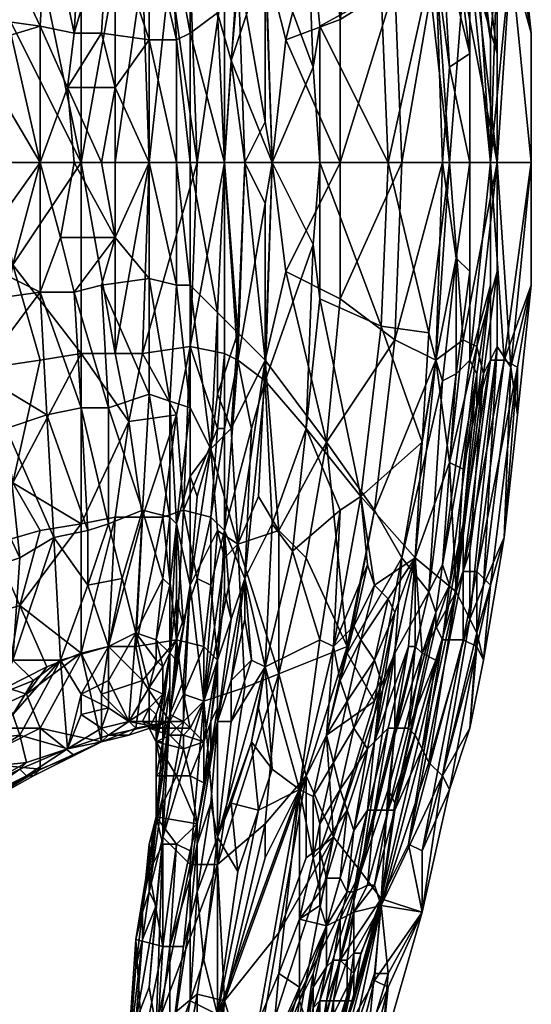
# Model space of a CAD drawing. Extents: x -112 to 275, y 353 to 750.
# Tile 6 of 11: x 200 to 275, y 428 to 572. Entities that reach past the tile are written whole.
import ezdxf

# ---------------------------------------------------------------- set-up
doc = ezdxf.new("R2010")
doc.units = 0
doc.header["$MEASUREMENT"] = 0
doc.layers.add('ASCII', color=253, linetype='CONTINUOUS')

msp = doc.modelspace()

# ---------------------------------------------------------------- meshes
at = {"layer": 'ASCII', "color": 253}
mesh = msp.add_polyface(dxfattribs=at)
corners = [(252, 603, 522), (247, 572, 485), (255, 577, 522), (247, 551, 485), (256, 551, 521), (262, 551, 546), (261, 580, 547), (256, 609, 548), (269, 569, 574), (267, 582, 572), (269, 551, 574), (267, 587, 575), (265, 605, 576), (266, 581, 567), (262, 611, 570), (264, 583, 563), (266, 567, 562), (266, 551, 562), (263, 613, 575), (262, 583, 554), (260, 614, 565), (263, 565, 554), (275, 551, 572), (272, 581, 573), (270, 581, 574), (265, 611, 576), (273, 589, 573), (273, 582, 573), (275, 570, 572), (271, 607, 574), (268, 612, 576), (270, 567, 550), (270, 579, 555), (270, 551, 550), (268, 583, 551), (266, 609, 557), (272, 581, 565), (268, 613, 568), (265, 577, 535), (263, 595, 537), (267, 577, 544), (263, 551, 520), (261, 580, 521), (265, 595, 546), (253, 576, 482), (250, 600, 483), (259, 594, 515), (260, 578, 514), (254, 551, 481), (244, 571, 438)]
mesh.append_faces([[corners[k] for k in face] for face in [(0, 1, 2), (2, 1, 3), (4, 2, 3), (5, 6, 4), (4, 6, 2), (2, 6, 7), (8, 9, 10), (8, 11, 9), (9, 11, 12), (13, 14, 15), (16, 13, 15), (16, 17, 13), (13, 17, 10), (9, 13, 10), (9, 18, 13), (15, 19, 16), (15, 20, 19), (5, 21, 6), (5, 17, 21), (21, 17, 16), (19, 21, 16), (19, 6, 21), (19, 7, 6), (10, 22, 23), (24, 23, 25), (26, 27, 28), (26, 29, 27), (24, 12, 11), (8, 24, 11), (8, 10, 24), (24, 10, 23), (22, 28, 23), (23, 28, 27), (30, 23, 27), (31, 32, 33), (31, 34, 32), (32, 34, 35), (36, 29, 26), (28, 36, 26), (28, 22, 36), (36, 22, 33), (32, 36, 33), (32, 37, 36), (38, 39, 40), (33, 40, 31), (33, 38, 40), (33, 41, 38), (38, 41, 42), (39, 38, 42), (34, 40, 43), (34, 31, 40), (40, 39, 43), (44, 45, 46), (47, 46, 42), (41, 47, 42), (41, 48, 47), (47, 48, 44), (46, 47, 44), (49, 44, 48)]])
mesh = msp.add_polyface(dxfattribs=at)
corners = [(245, 593, 485), (247, 572, 485), (252, 603, 522), (225, 587, 359), (228, 594, 393), (225, 597, 372), (222, 604, 347), (222, 586, 346), (250, 600, 483), (253, 576, 482), (242, 591, 439), (244, 571, 438), (244, 551, 437), (254, 551, 481), (236, 584, 397), (243, 565, 431), (237, 551, 397), (239, 595, 421), (225, 570, 359), (223, 569, 345), (225, 551, 358), (223, 551, 345), (219, 569, 333), (229, 573, 393), (230, 551, 393), (237, 551, 438), (236, 581, 438), (231, 566, 408), (233, 551, 416), (232, 577, 416), (239, 569, 449), (247, 551, 485), (225, 579, 331), (226, 551, 331), (222, 579, 325), (219, 551, 319), (224, 603, 331), (229, 591, 345), (230, 592, 353), (230, 579, 346), (230, 605, 360), (232, 580, 361), (233, 551, 361), (230, 551, 346), (236, 557, 388), (234, 590, 380), (238, 606, 461), (232, 607, 436), (231, 591, 418), (229, 586, 398), (219, 586, 333)]
mesh.append_faces([[corners[k] for k in face] for face in [(0, 1, 2), (3, 4, 5), (6, 7, 3), (8, 9, 10), (10, 9, 11), (12, 11, 13), (14, 10, 15), (16, 15, 12), (16, 14, 15), (10, 11, 15), (15, 11, 12), (10, 14, 17), (18, 19, 20), (20, 19, 21), (21, 19, 22), (23, 18, 24), (24, 18, 20), (25, 26, 27), (28, 27, 24), (28, 25, 27), (26, 29, 27), (27, 29, 23), (24, 27, 23), (1, 0, 30), (31, 30, 25), (31, 1, 30), (0, 26, 30), (30, 26, 25), (32, 33, 34), (34, 33, 35), (32, 34, 36), (37, 38, 39), (32, 37, 39), (32, 36, 37), (40, 41, 38), (38, 41, 39), (42, 43, 41), (41, 43, 39), (39, 43, 33), (32, 39, 33), (41, 14, 44), (42, 41, 44), (14, 16, 44), (41, 45, 14), (41, 40, 45), (0, 46, 26), (26, 47, 48), (29, 48, 49), (23, 49, 4), (23, 29, 49), (29, 26, 48), (48, 4, 49), (4, 3, 23), (23, 3, 18), (3, 7, 18), (18, 7, 19), (19, 7, 50), (22, 19, 50)]])
mesh = msp.add_polyface(dxfattribs=at)
corners = [(219, 586, 333), (222, 586, 346), (218, 603, 334), (213, 587, 323), (210, 606, 320), (209, 588, 319), (213, 605, 324), (203, 551, 313), (203, 571, 313), (193, 568, 309), (196, 551, 309), (188, 551, 307), (196, 572, 310), (189, 573, 307), (180, 570, 305), (174, 575, 305), (172, 551, 304), (219, 551, 332), (219, 569, 333), (214, 562, 324), (212, 551, 321), (207, 562, 316), (208, 551, 316), (208, 570, 317), (212, 570, 322), (223, 551, 345), (196, 551, 303), (182, 551, 299), (190, 574, 301), (198, 573, 304), (196, 581, 303), (203, 580, 306), (209, 551, 309), (209, 579, 310), (182, 583, 299), (203, 551, 306), (218, 579, 319), (219, 551, 319), (214, 551, 314), (214, 579, 314), (222, 579, 325), (221, 603, 325), (218, 604, 320), (214, 604, 315), (186, 601, 301), (199, 599, 305), (204, 589, 315), (195, 588, 310), (198, 591, 311), (192, 593, 309), (181, 592, 306)]
mesh.append_faces([[corners[k] for k in face] for face in [(0, 1, 2), (3, 4, 5), (3, 0, 6), (7, 8, 9), (10, 9, 11), (10, 7, 9), (8, 12, 9), (9, 12, 13), (14, 13, 15), (16, 11, 14), (14, 11, 9), (13, 14, 9), (17, 18, 19), (20, 19, 21), (22, 21, 7), (22, 20, 21), (23, 21, 24), (23, 8, 21), (21, 8, 7), (20, 17, 19), (18, 24, 19), (19, 24, 21), (17, 25, 18), (26, 27, 28), (29, 28, 30), (31, 29, 30), (31, 32, 29), (31, 33, 32), (27, 34, 28), (28, 34, 30), (32, 35, 29), (29, 35, 26), (28, 29, 26), (36, 37, 38), (39, 38, 32), (33, 39, 32), (40, 37, 36), (36, 38, 39), (41, 40, 36), (42, 36, 39), (43, 39, 33), (30, 34, 44), (31, 45, 33), (31, 30, 45), (45, 30, 44), (0, 3, 18), (18, 3, 24), (24, 3, 23), (23, 3, 5), (46, 23, 5), (46, 8, 23), (8, 46, 47), (12, 47, 13), (12, 8, 47), (46, 48, 47), (47, 48, 49), (15, 13, 50), (50, 13, 47), (49, 50, 47)]])
mesh = msp.add_polyface(dxfattribs=at)
corners = [(255, 525, 522), (247, 531, 485), (245, 510, 485), (247, 551, 485), (237, 551, 438), (239, 535, 449), (236, 522, 438), (238, 497, 460), (244, 551, 437), (253, 527, 482), (244, 531, 438), (250, 502, 483), (242, 512, 439), (236, 519, 397), (237, 551, 397), (243, 539, 431), (232, 522, 361), (233, 551, 361), (236, 545, 387), (226, 551, 331), (230, 551, 346), (225, 524, 331), (230, 523, 346), (219, 551, 319), (218, 523, 319), (219, 551, 332), (223, 533, 345), (223, 551, 345), (225, 533, 359), (225, 551, 358), (229, 529, 393), (230, 551, 393), (232, 526, 416), (233, 551, 416), (229, 517, 398), (231, 512, 418), (228, 509, 393), (232, 495, 436), (237, 498, 421), (230, 497, 360), (234, 512, 380), (224, 500, 331), (229, 512, 344), (230, 512, 353), (223, 514, 328), (225, 515, 359), (222, 516, 346), (223, 498, 359), (222, 499, 347), (219, 517, 333), (219, 534, 333), (225, 505, 373), (236, 557, 388)]
mesh.append_faces([[corners[k] for k in face] for face in [(0, 1, 2), (3, 4, 5), (1, 5, 2), (1, 3, 5), (4, 6, 5), (5, 6, 2), (2, 6, 7), (8, 9, 10), (10, 9, 11), (12, 10, 11), (13, 14, 15), (12, 15, 10), (12, 13, 15), (14, 8, 15), (15, 8, 10), (16, 17, 18), (13, 18, 14), (13, 16, 18), (17, 14, 18), (19, 20, 21), (21, 20, 22), (22, 20, 16), (16, 20, 17), (23, 19, 24), (24, 19, 21), (25, 26, 27), (27, 26, 28), (29, 27, 28), (28, 30, 29), (29, 30, 31), (30, 32, 31), (31, 32, 33), (33, 32, 6), (4, 33, 6), (32, 30, 34), (35, 34, 36), (37, 6, 35), (35, 6, 32), (34, 35, 32), (30, 36, 34), (13, 12, 38), (39, 16, 40), (16, 13, 40), (41, 21, 42), (39, 43, 16), (16, 43, 22), (22, 43, 42), (21, 22, 42), (44, 24, 21), (41, 44, 21), (45, 46, 47), (48, 46, 49), (50, 46, 26), (26, 46, 45), (28, 26, 45), (45, 36, 28), (28, 36, 30), (36, 45, 51), (17, 52, 14)]])
mesh = msp.add_polyface(dxfattribs=at)
corners = [(209, 523, 310), (209, 551, 309), (214, 523, 314), (214, 551, 314), (219, 551, 319), (218, 523, 319), (199, 536, 304), (203, 551, 306), (196, 551, 303), (203, 522, 306), (196, 521, 303), (185, 535, 300), (182, 520, 299), (182, 551, 299), (189, 530, 307), (174, 528, 305), (180, 517, 306), (194, 520, 309), (192, 510, 309), (198, 512, 311), (204, 514, 315), (203, 532, 313), (196, 531, 310), (178, 506, 306), (188, 551, 307), (172, 551, 304), (179, 536, 305), (193, 537, 308), (203, 551, 313), (196, 551, 309), (208, 551, 316), (206, 540, 315), (214, 540, 323), (208, 532, 317), (212, 533, 322), (219, 534, 333), (219, 551, 332), (212, 551, 321), (223, 533, 345), (209, 498, 310), (216, 513, 317), (223, 514, 328), (199, 504, 305), (186, 501, 301), (219, 517, 333), (213, 515, 323), (218, 500, 334), (213, 498, 324), (209, 515, 319), (222, 516, 346)]
mesh.append_faces([[corners[k] for k in face] for face in [(0, 1, 2), (2, 1, 3), (4, 2, 3), (4, 5, 2), (1, 0, 6), (7, 6, 8), (7, 1, 6), (0, 9, 6), (6, 9, 10), (11, 10, 12), (13, 11, 12), (13, 8, 11), (11, 8, 6), (10, 11, 6), (14, 15, 16), (17, 16, 18), (19, 17, 18), (19, 20, 17), (17, 20, 21), (22, 17, 21), (22, 14, 17), (17, 14, 16), (16, 23, 18), (24, 25, 26), (27, 26, 14), (22, 27, 14), (22, 21, 27), (27, 21, 28), (29, 27, 28), (29, 24, 27), (27, 24, 26), (26, 15, 14), (30, 28, 31), (32, 31, 33), (34, 32, 33), (34, 35, 32), (32, 35, 36), (37, 32, 36), (37, 30, 32), (32, 30, 31), (28, 21, 31), (31, 21, 33), (35, 38, 36), (39, 0, 40), (0, 2, 40), (40, 2, 5), (40, 5, 41), (9, 42, 10), (9, 0, 42), (12, 10, 43), (44, 45, 46), (47, 45, 48), (20, 48, 21), (21, 48, 33), (33, 48, 45), (34, 45, 44), (35, 34, 44), (33, 45, 34), (44, 49, 35)]])
mesh = msp.add_polyface(dxfattribs=at)
corners = [(247, 551, 485), (247, 531, 485), (256, 551, 521), (255, 525, 522), (252, 500, 522), (245, 510, 485), (261, 522, 547), (262, 551, 546), (266, 535, 562), (266, 551, 562), (264, 537, 554), (264, 520, 563), (262, 519, 555), (260, 488, 565), (256, 493, 548), (266, 522, 568), (262, 492, 570), (267, 520, 573), (269, 533, 574), (267, 515, 575), (269, 551, 574), (265, 498, 576), (269, 522, 574), (265, 491, 576), (271, 522, 573), (275, 551, 572), (267, 491, 576), (273, 521, 573), (275, 533, 572), (273, 514, 573), (271, 496, 574), (272, 521, 565), (268, 489, 568), (270, 524, 555), (270, 551, 550), (270, 535, 550), (268, 520, 551), (266, 494, 557), (267, 524, 545), (265, 506, 546), (263, 507, 537), (261, 522, 521), (265, 525, 536), (263, 551, 520), (254, 551, 481), (260, 526, 514), (253, 527, 482), (259, 510, 515), (250, 502, 483), (244, 551, 437)]
mesh.append_faces([[corners[k] for k in face] for face in [(0, 1, 2), (2, 1, 3), (4, 3, 5), (4, 6, 3), (3, 6, 7), (2, 3, 7), (8, 9, 10), (11, 10, 12), (13, 11, 12), (9, 7, 10), (10, 7, 6), (12, 6, 14), (12, 10, 6), (11, 8, 10), (15, 16, 17), (18, 17, 19), (18, 15, 17), (18, 20, 15), (15, 20, 9), (8, 15, 9), (8, 11, 15), (15, 11, 16), (17, 21, 19), (22, 23, 24), (20, 24, 25), (20, 22, 24), (20, 18, 22), (22, 18, 19), (21, 22, 19), (24, 26, 27), (28, 27, 29), (28, 24, 27), (28, 25, 24), (29, 27, 30), (31, 32, 33), (34, 33, 35), (34, 31, 33), (34, 25, 31), (31, 25, 28), (29, 31, 28), (29, 30, 31), (36, 33, 37), (36, 35, 33), (35, 38, 34), (35, 36, 38), (38, 36, 39), (40, 41, 42), (38, 42, 34), (38, 40, 42), (38, 39, 40), (41, 43, 42), (42, 43, 34), (44, 43, 45), (46, 45, 47), (48, 46, 47), (41, 47, 45), (43, 41, 45), (46, 44, 45), (44, 46, 49)]])
mesh = msp.add_polyface(dxfattribs=at)
corners = [(194, 491, 310), (182, 485, 307), (191, 474, 309), (199, 478, 312), (206, 478, 317), (205, 496, 316), (200, 493, 313), (204, 514, 315), (198, 512, 311), (192, 510, 309), (178, 506, 306), (214, 499, 315), (216, 513, 317), (218, 499, 320), (209, 498, 310), (223, 514, 328), (209, 523, 310), (199, 504, 305), (203, 497, 307), (196, 495, 304), (186, 501, 301), (183, 491, 300), (182, 520, 299), (196, 521, 303), (213, 480, 325), (209, 473, 321), (213, 475, 327), (217, 482, 334), (218, 500, 334), (215, 490, 327), (210, 489, 321), (210, 497, 320), (213, 498, 324), (221, 490, 344), (220, 481, 346), (222, 499, 347), (219, 517, 333), (213, 515, 323), (209, 515, 319), (217, 480, 320), (218, 475, 322), (213, 480, 315), (223, 481, 330), (212, 473, 314), (209, 479, 311), (221, 499, 325), (200, 486, 306), (190, 483, 302), (204, 477, 308), (198, 474, 305), (186, 470, 301), (219, 474, 343), (220, 478, 344)]
mesh.append_faces([[corners[k] for k in face] for face in [(0, 1, 2), (3, 4, 5), (6, 3, 5), (6, 0, 3), (3, 0, 2), (7, 8, 5), (5, 8, 6), (6, 8, 9), (0, 9, 10), (1, 0, 10), (6, 9, 0), (11, 12, 13), (11, 14, 12), (12, 15, 13), (16, 14, 17), (14, 18, 17), (17, 18, 19), (20, 19, 21), (22, 20, 21), (20, 23, 17), (19, 20, 17), (24, 4, 25), (26, 27, 24), (27, 28, 29), (24, 29, 30), (4, 30, 5), (4, 24, 30), (31, 30, 32), (31, 5, 30), (24, 27, 29), (28, 32, 29), (29, 32, 30), (28, 27, 33), (27, 34, 33), (35, 28, 33), (28, 35, 36), (28, 37, 32), (31, 38, 7), (5, 31, 7), (32, 38, 31), (39, 40, 41), (39, 42, 40), (43, 44, 41), (14, 11, 44), (44, 11, 41), (41, 11, 13), (39, 13, 45), (41, 13, 39), (46, 47, 19), (18, 46, 19), (18, 14, 46), (46, 14, 44), (48, 46, 44), (48, 49, 46), (46, 49, 47), (50, 21, 47), (47, 21, 19), (51, 52, 27), (34, 27, 52)]])
mesh = msp.add_polyface(dxfattribs=at)
corners = [(256, 493, 548), (261, 522, 547), (252, 500, 522), (260, 488, 565), (262, 519, 555), (264, 520, 563), (262, 492, 570), (261, 483, 575), (263, 489, 575), (261, 485, 572), (262, 481, 578), (265, 498, 576), (267, 520, 573), (263, 481, 578), (265, 491, 576), (269, 522, 574), (265, 481, 577), (267, 491, 576), (267, 480, 577), (269, 489, 575), (273, 521, 573), (271, 496, 574), (268, 478, 576), (271, 522, 573), (267, 482, 571), (268, 489, 568), (272, 521, 565), (266, 484, 565), (270, 524, 555), (266, 494, 557), (268, 520, 551), (264, 488, 554), (245, 510, 485), (248, 480, 522), (242, 493, 484), (248, 479, 527), (255, 479, 555), (257, 480, 531), (258, 493, 523), (258, 480, 537), (259, 479, 543), (263, 507, 537), (265, 506, 546), (261, 522, 521), (250, 502, 483), (259, 510, 515), (250, 481, 502), (249, 483, 492), (252, 489, 501), (254, 487, 510), (255, 485, 519), (252, 478, 511), (246, 480, 483), (251, 492, 492), (240, 494, 438), (242, 512, 439), (247, 500, 470), (244, 481, 470)]
mesh.append_faces([[corners[k] for k in face] for face in [(0, 1, 2), (3, 4, 0), (5, 3, 6), (7, 8, 9), (7, 10, 8), (8, 10, 11), (12, 8, 11), (12, 6, 8), (8, 6, 9), (9, 6, 3), (10, 13, 11), (11, 13, 14), (11, 14, 15), (13, 16, 14), (14, 16, 17), (16, 18, 17), (17, 18, 19), (20, 19, 21), (18, 22, 19), (19, 22, 21), (17, 23, 14), (19, 20, 17), (22, 24, 21), (21, 24, 25), (26, 21, 25), (24, 27, 25), (25, 27, 28), (28, 27, 29), (30, 29, 31), (27, 31, 29), (2, 32, 33), (33, 32, 34), (0, 2, 35), (2, 33, 35), (3, 0, 36), (37, 38, 39), (39, 38, 40), (38, 31, 40), (41, 42, 31), (38, 41, 31), (38, 43, 41), (30, 31, 42), (44, 45, 38), (38, 45, 43), (46, 47, 48), (49, 48, 38), (50, 49, 38), (50, 51, 49), (47, 52, 53), (48, 53, 44), (38, 48, 44), (53, 52, 44), (46, 48, 49), (47, 53, 48), (54, 55, 56), (57, 56, 52), (56, 57, 54), (55, 44, 56), (56, 44, 52)]])
mesh = msp.add_polyface(dxfattribs=at)
corners = [(232, 495, 436), (235, 502, 446), (236, 522, 438), (238, 497, 460), (238, 476, 483), (242, 493, 484), (245, 510, 485), (248, 480, 522), (231, 512, 418), (228, 509, 393), (230, 493, 425), (227, 472, 434), (229, 497, 413), (225, 489, 393), (244, 481, 470), (236, 477, 437), (240, 494, 438), (233, 490, 396), (236, 519, 397), (237, 498, 421), (242, 512, 439), (234, 512, 380), (230, 497, 360), (228, 499, 345), (229, 512, 344), (230, 512, 353), (224, 500, 331), (221, 499, 325), (223, 514, 328), (218, 499, 320), (222, 499, 347), (221, 490, 344), (222, 489, 354), (223, 498, 359), (222, 479, 358), (220, 481, 346), (222, 516, 346), (226, 502, 386), (225, 505, 373), (225, 515, 359), (223, 487, 367), (223, 481, 367), (224, 483, 380), (223, 478, 379), (233, 484, 402), (231, 475, 401), (234, 478, 420), (227, 480, 344), (223, 481, 330), (226, 490, 338), (228, 489, 349), (229, 478, 358), (230, 488, 367), (231, 484, 381), (217, 480, 320)]
mesh.append_faces([[corners[k] for k in face] for face in [(0, 1, 2), (0, 3, 1), (0, 4, 3), (3, 4, 5), (6, 3, 5), (3, 2, 1), (4, 7, 5), (0, 8, 9), (0, 10, 11), (0, 12, 10), (0, 9, 12), (12, 9, 13), (11, 12, 13), (11, 10, 12), (14, 15, 16), (17, 18, 19), (15, 19, 16), (15, 17, 19), (19, 20, 16), (17, 21, 18), (17, 22, 21), (23, 24, 25), (22, 23, 25), (23, 26, 24), (26, 27, 28), (28, 27, 29), (30, 31, 32), (33, 32, 34), (33, 30, 32), (34, 32, 35), (35, 32, 31), (33, 36, 30), (9, 37, 13), (9, 38, 37), (38, 39, 33), (13, 38, 33), (13, 37, 38), (34, 40, 33), (34, 41, 40), (40, 42, 33), (40, 43, 42), (40, 41, 43), (42, 13, 33), (17, 44, 45), (17, 46, 44), (47, 48, 49), (50, 49, 23), (22, 50, 23), (22, 51, 50), (50, 51, 47), (49, 50, 47), (48, 26, 49), (49, 26, 23), (22, 52, 51), (22, 53, 52), (22, 17, 53), (51, 52, 53), (48, 27, 26), (48, 54, 27)]])
mesh = msp.add_polyface(dxfattribs=at)
corners = [(222, 470, 391), (224, 475, 402), (225, 489, 393), (224, 469, 417), (227, 472, 434), (232, 495, 436), (233, 474, 464), (238, 476, 483), (222, 479, 358), (223, 478, 379), (223, 481, 367), (224, 483, 380), (220, 466, 355), (221, 470, 361), (221, 466, 360), (222, 474, 363), (221, 466, 375), (222, 470, 376), (236, 477, 437), (235, 471, 442), (234, 466, 441), (237, 462, 462), (233, 490, 396), (231, 475, 401), (229, 469, 393), (234, 478, 420), (231, 469, 418), (233, 484, 402), (228, 465, 375), (228, 469, 360), (229, 471, 378), (229, 478, 358), (229, 476, 363), (227, 466, 353), (224, 469, 335), (223, 468, 341), (222, 469, 329), (225, 468, 341), (224, 467, 349), (222, 467, 349), (219, 468, 343), (221, 468, 341), (218, 475, 322), (223, 481, 330), (224, 473, 336), (227, 472, 346), (227, 480, 344), (231, 484, 381), (221, 473, 351), (220, 470, 350), (221, 477, 352), (220, 481, 346), (220, 478, 344), (219, 474, 343)]
mesh.append_faces([[corners[k] for k in face] for face in [(0, 1, 2), (0, 3, 1), (2, 3, 4), (2, 1, 3), (5, 6, 7), (5, 4, 6), (8, 9, 10), (8, 0, 9), (9, 0, 11), (0, 2, 11), (12, 13, 8), (12, 14, 13), (15, 16, 17), (8, 17, 0), (8, 15, 17), (8, 13, 15), (15, 13, 16), (17, 16, 0), (18, 19, 20), (18, 21, 19), (22, 23, 24), (22, 18, 25), (25, 18, 26), (23, 26, 24), (23, 25, 26), (23, 27, 25), (28, 29, 30), (24, 30, 31), (24, 28, 30), (29, 31, 32), (30, 32, 31), (30, 29, 32), (31, 29, 33), (34, 35, 36), (34, 37, 35), (35, 37, 38), (39, 40, 41), (35, 41, 36), (35, 39, 41), (35, 38, 39), (37, 33, 38), (42, 43, 36), (34, 36, 44), (37, 44, 45), (33, 45, 31), (33, 37, 45), (36, 43, 44), (44, 43, 46), (45, 46, 31), (45, 44, 46), (37, 34, 44), (47, 22, 24), (31, 47, 24), (48, 49, 12), (8, 48, 12), (8, 50, 48), (8, 51, 50), (50, 51, 52), (50, 53, 48)]])
mesh = msp.add_polyface(dxfattribs=at)
corners = [(238, 476, 483), (242, 461, 521), (248, 480, 522), (252, 472, 549), (248, 479, 527), (245, 467, 527), (256, 493, 548), (255, 467, 567), (260, 488, 565), (255, 479, 555), (250, 447, 569), (246, 452, 549), (261, 485, 572), (254, 459, 573), (255, 457, 577), (261, 483, 575), (262, 481, 578), (263, 481, 578), (257, 451, 582), (265, 481, 577), (263, 459, 579), (266, 468, 578), (267, 480, 577), (268, 478, 576), (259, 450, 581), (262, 461, 571), (267, 482, 571), (259, 465, 557), (264, 488, 554), (260, 463, 563), (266, 484, 565), (252, 466, 527), (257, 480, 531), (254, 468, 532), (258, 493, 523), (255, 468, 538), (258, 480, 537), (257, 468, 545), (259, 479, 543), (261, 478, 549), (258, 467, 551), (252, 456, 540), (254, 456, 546), (255, 485, 519), (253, 475, 520), (251, 465, 521), (245, 467, 493), (241, 459, 483), (246, 480, 483), (247, 475, 493), (249, 483, 492), (252, 478, 511), (249, 468, 512), (248, 472, 502), (246, 463, 503), (247, 459, 513), (250, 481, 502), (254, 487, 510), (244, 481, 470), (236, 477, 437), (237, 462, 462)]
mesh.append_faces([[corners[k] for k in face] for face in [(0, 1, 2), (3, 4, 5), (1, 5, 2), (2, 5, 4), (3, 6, 4), (7, 8, 9), (10, 7, 9), (9, 6, 3), (11, 9, 3), (12, 13, 14), (15, 14, 16), (15, 12, 14), (8, 7, 12), (12, 7, 13), (17, 18, 19), (17, 16, 18), (20, 21, 22), (22, 21, 23), (22, 19, 24), (21, 25, 26), (23, 21, 26), (27, 28, 29), (29, 28, 30), (25, 30, 26), (25, 29, 30), (31, 32, 33), (31, 34, 32), (35, 36, 37), (37, 38, 39), (40, 39, 27), (40, 37, 39), (27, 39, 28), (28, 39, 38), (41, 33, 35), (42, 35, 37), (38, 37, 36), (33, 32, 35), (35, 32, 36), (31, 43, 34), (31, 44, 43), (31, 45, 44), (46, 47, 48), (49, 48, 50), (43, 44, 51), (51, 44, 52), (53, 52, 54), (55, 52, 45), (48, 49, 46), (46, 49, 53), (54, 46, 53), (51, 56, 57), (51, 53, 56), (51, 52, 53), (45, 52, 44), (50, 56, 49), (49, 56, 53), (47, 58, 48), (47, 59, 58), (59, 47, 60)]])
mesh = msp.add_polyface(dxfattribs=at)
corners = [(177, 464, 300), (186, 470, 301), (174, 458, 300), (177, 452, 300), (193, 456, 304), (186, 452, 302), (180, 447, 301), (183, 491, 300), (182, 485, 307), (173, 465, 306), (187, 468, 308), (199, 478, 312), (191, 474, 309), (197, 473, 312), (202, 475, 314), (206, 478, 317), (181, 449, 308), (181, 447, 308), (193, 457, 310), (180, 451, 308), (178, 454, 307), (177, 456, 307), (174, 458, 306), (192, 462, 310), (194, 459, 311), (200, 462, 313), (201, 463, 314), (200, 467, 313), (191, 466, 309), (199, 470, 313), (207, 465, 319), (198, 474, 305), (190, 483, 302), (203, 462, 308), (193, 463, 303), (203, 468, 308), (190, 468, 302), (201, 473, 306), (204, 477, 308), (209, 479, 311), (201, 461, 311), (202, 461, 309), (181, 447, 306), (173, 441, 306), (181, 447, 304), (180, 447, 303)]
mesh.append_faces([[corners[k] for k in face] for face in [(0, 1, 2), (2, 1, 3), (1, 4, 3), (3, 4, 5), (6, 3, 5), (1, 0, 7), (8, 9, 10), (11, 12, 13), (14, 11, 13), (14, 15, 11), (8, 10, 12), (12, 10, 13), (16, 17, 18), (19, 18, 20), (19, 16, 18), (18, 10, 20), (20, 10, 21), (10, 22, 21), (18, 23, 10), (18, 24, 23), (18, 25, 24), (24, 25, 26), (23, 26, 27), (28, 27, 29), (13, 29, 14), (13, 28, 29), (13, 10, 28), (28, 10, 23), (27, 28, 23), (25, 30, 26), (26, 30, 27), (27, 30, 15), (29, 15, 14), (29, 27, 15), (26, 23, 24), (31, 1, 32), (33, 4, 34), (35, 34, 36), (37, 36, 31), (38, 37, 31), (37, 39, 35), (36, 37, 35), (31, 36, 1), (1, 36, 34), (4, 1, 34), (33, 34, 35), (25, 18, 40), (30, 25, 40), (33, 41, 4), (40, 4, 41), (40, 18, 4), (42, 43, 44), (18, 44, 4), (18, 42, 44), (18, 17, 42), (42, 17, 43), (6, 5, 45), (45, 5, 44), (44, 5, 4)]])
mesh = msp.add_polyface(dxfattribs=at)
corners = [(219, 444, 427), (220, 442, 438), (221, 452, 430), (213, 475, 327), (209, 473, 321), (213, 471, 326), (216, 469, 332), (212, 468, 325), (217, 482, 334), (213, 480, 325), (209, 470, 321), (207, 465, 319), (206, 478, 317), (220, 466, 355), (220, 461, 371), (221, 466, 360), (220, 455, 386), (221, 462, 374), (219, 451, 407), (220, 454, 408), (219, 449, 406), (219, 447, 405), (217, 437, 424), (218, 441, 426), (221, 458, 409), (221, 451, 396), (221, 436, 424), (221, 461, 369), (219, 468, 343), (218, 469, 337), (221, 468, 341), (222, 469, 329), (213, 467, 322), (217, 468, 322), (216, 467, 321), (212, 466, 315), (212, 473, 314), (218, 475, 322), (213, 480, 315), (209, 479, 311), (204, 477, 308), (201, 473, 306), (203, 468, 308), (208, 464, 311), (203, 462, 308), (201, 461, 311), (202, 461, 309), (219, 471, 343), (220, 470, 350), (219, 474, 343), (221, 473, 351), (221, 477, 352), (220, 478, 344)]
mesh.append_faces([[corners[k] for k in face] for face in [(0, 1, 2), (3, 4, 5), (6, 5, 7), (6, 3, 5), (6, 8, 3), (4, 3, 9), (7, 10, 11), (7, 5, 10), (10, 5, 4), (11, 4, 12), (11, 10, 4), (13, 14, 15), (14, 16, 17), (16, 18, 19), (16, 20, 18), (16, 21, 20), (20, 21, 22), (23, 18, 20), (23, 0, 18), (18, 0, 19), (19, 0, 24), (0, 2, 24), (25, 26, 21), (16, 25, 21), (14, 27, 16), (14, 13, 27), (28, 29, 30), (30, 29, 6), (31, 30, 6), (7, 11, 32), (6, 32, 31), (6, 7, 32), (33, 34, 35), (33, 31, 34), (34, 31, 32), (35, 32, 11), (35, 34, 32), (33, 35, 36), (37, 36, 38), (33, 37, 31), (33, 36, 37), (35, 39, 36), (40, 39, 41), (39, 35, 42), (42, 35, 43), (44, 42, 43), (11, 45, 35), (44, 43, 46), (46, 43, 35), (45, 46, 35), (29, 47, 6), (29, 28, 47), (47, 28, 48), (6, 49, 8), (6, 47, 49), (49, 47, 50), (51, 52, 49), (28, 13, 48), (48, 50, 47)]])
mesh = msp.add_polyface(dxfattribs=at)
corners = [(246, 452, 549), (245, 467, 527), (242, 461, 521), (252, 472, 549), (250, 447, 569), (255, 479, 555), (255, 467, 567), (254, 459, 573), (262, 481, 578), (255, 457, 577), (253, 443, 584), (257, 451, 582), (263, 459, 579), (259, 450, 581), (259, 441, 582), (267, 480, 577), (265, 481, 577), (262, 461, 571), (259, 465, 557), (260, 463, 563), (253, 442, 561), (266, 468, 578), (251, 456, 534), (248, 444, 536), (249, 453, 529), (252, 466, 527), (254, 468, 532), (254, 456, 546), (257, 468, 545), (258, 467, 551), (255, 456, 552), (252, 445, 554), (247, 446, 530), (251, 445, 548), (252, 456, 540), (249, 444, 542), (255, 468, 538), (236, 454, 500), (236, 449, 512), (238, 476, 483), (238, 438, 535), (242, 449, 536), (241, 459, 483), (243, 449, 507), (241, 440, 514), (251, 465, 521), (248, 456, 523), (247, 459, 513), (244, 450, 514), (244, 454, 504), (243, 458, 494), (245, 467, 493), (246, 463, 503), (245, 446, 524), (244, 444, 519), (249, 468, 512)]
mesh.append_faces([[corners[k] for k in face] for face in [(0, 1, 2), (0, 3, 1), (4, 5, 0), (6, 4, 7), (8, 9, 10), (10, 9, 7), (4, 10, 7), (8, 10, 11), (12, 13, 14), (12, 15, 13), (13, 16, 11), (14, 11, 10), (14, 13, 11), (12, 14, 17), (18, 19, 20), (17, 20, 19), (17, 14, 20), (21, 12, 17), (22, 23, 24), (25, 22, 24), (25, 26, 22), (27, 28, 29), (30, 29, 18), (20, 30, 18), (20, 31, 30), (30, 31, 27), (29, 30, 27), (24, 23, 32), (27, 31, 33), (34, 33, 35), (22, 35, 23), (22, 34, 35), (22, 26, 34), (27, 34, 36), (27, 33, 34), (2, 37, 38), (2, 39, 37), (2, 40, 41), (0, 41, 40), (0, 2, 41), (42, 43, 44), (25, 24, 45), (45, 24, 46), (47, 46, 48), (49, 48, 43), (50, 43, 42), (51, 52, 50), (42, 51, 50), (24, 32, 46), (46, 32, 53), (48, 53, 54), (43, 48, 54), (49, 43, 50), (52, 49, 50), (52, 47, 49), (52, 55, 47), (46, 47, 45), (53, 48, 46), (48, 49, 47)]])
mesh = msp.add_polyface(dxfattribs=at)
corners = [(222, 470, 391), (221, 452, 430), (224, 469, 417), (227, 472, 434), (225, 448, 459), (229, 448, 480), (242, 461, 521), (236, 449, 512), (230, 428, 518), (236, 454, 500), (238, 476, 483), (233, 474, 464), (221, 466, 360), (220, 461, 371), (221, 462, 374), (221, 470, 361), (221, 466, 375), (220, 455, 386), (220, 454, 408), (221, 458, 409), (226, 454, 387), (223, 451, 396), (225, 450, 396), (225, 446, 406), (221, 451, 396), (221, 436, 424), (222, 436, 425), (236, 477, 437), (234, 466, 441), (229, 452, 432), (237, 462, 462), (241, 459, 483), (235, 456, 461), (231, 457, 439), (232, 447, 459), (229, 426, 477), (235, 471, 442), (231, 469, 418), (229, 469, 393), (226, 451, 408), (225, 440, 427), (226, 444, 429), (228, 457, 411), (227, 460, 370), (227, 466, 353), (228, 469, 360), (228, 465, 375), (221, 461, 369), (220, 466, 355), (223, 461, 369), (224, 465, 354), (225, 461, 369), (222, 467, 349), (224, 467, 349), (219, 468, 343)]
mesh.append_faces([[corners[k] for k in face] for face in [(0, 1, 2), (2, 1, 3), (3, 4, 5), (3, 1, 4), (6, 7, 8), (9, 10, 5), (3, 5, 11), (5, 10, 11), (12, 13, 14), (15, 14, 16), (14, 17, 16), (16, 17, 0), (14, 15, 12), (17, 18, 0), (0, 19, 1), (0, 18, 19), (20, 21, 17), (20, 22, 21), (20, 23, 22), (17, 21, 24), (24, 21, 25), (22, 26, 21), (27, 28, 29), (30, 31, 32), (28, 32, 33), (29, 33, 34), (31, 35, 32), (33, 32, 34), (28, 33, 29), (28, 36, 30), (32, 28, 30), (27, 29, 37), (37, 29, 38), (23, 20, 39), (40, 39, 41), (40, 23, 39), (29, 42, 38), (29, 41, 42), (42, 41, 39), (38, 39, 20), (38, 42, 39), (43, 44, 45), (38, 20, 46), (46, 20, 43), (45, 46, 43), (47, 48, 49), (17, 49, 20), (17, 47, 49), (48, 50, 49), (49, 50, 51), (20, 51, 43), (20, 49, 51), (50, 44, 51), (51, 44, 43), (52, 53, 50), (48, 52, 50), (48, 54, 52), (53, 44, 50)]])
mesh = msp.add_polyface(dxfattribs=at)
corners = [(249, 441, 546), (252, 445, 554), (253, 442, 561), (251, 445, 548), (249, 444, 542), (247, 440, 539), (248, 444, 536), (245, 439, 531), (247, 446, 530), (230, 428, 518), (236, 454, 500), (229, 448, 480), (236, 449, 512), (234, 415, 548), (246, 452, 549), (238, 438, 535), (242, 461, 521), (242, 431, 560), (250, 447, 569), (247, 434, 576), (253, 443, 584), (244, 422, 578), (247, 422, 588), (249, 432, 582), (259, 441, 582), (254, 430, 585), (253, 420, 586), (252, 431, 585), (252, 432, 567), (249, 423, 570), (254, 432, 576), (247, 422, 563), (249, 428, 561), (250, 435, 558), (249, 435, 555), (243, 430, 538), (245, 433, 539), (246, 434, 543), (247, 434, 547), (244, 428, 546), (248, 434, 551), (248, 428, 557), (245, 428, 550), (246, 428, 553), (241, 430, 527), (241, 428, 533), (243, 432, 535), (241, 459, 483), (235, 425, 509), (229, 426, 477), (238, 432, 512), (241, 440, 514), (243, 449, 507), (244, 444, 519), (244, 442, 525), (245, 446, 524), (232, 447, 459), (235, 456, 461), (229, 452, 432)]
mesh.append_faces([[corners[k] for k in face] for face in [(0, 1, 2), (0, 3, 1), (0, 4, 3), (0, 5, 4), (4, 5, 6), (5, 7, 6), (6, 7, 8), (9, 10, 11), (9, 12, 10), (13, 14, 15), (16, 9, 15), (13, 17, 14), (18, 14, 17), (18, 19, 20), (18, 21, 19), (22, 20, 23), (23, 20, 19), (24, 25, 26), (24, 27, 25), (24, 20, 27), (27, 20, 22), (2, 28, 29), (2, 30, 28), (2, 24, 30), (30, 24, 26), (2, 31, 32), (33, 32, 34), (2, 34, 0), (2, 33, 34), (2, 32, 33), (35, 7, 36), (36, 7, 5), (37, 5, 38), (37, 39, 36), (5, 37, 36), (5, 0, 38), (38, 0, 40), (40, 0, 34), (41, 34, 32), (42, 39, 37), (38, 42, 37), (40, 43, 38), (34, 41, 40), (44, 7, 45), (45, 7, 46), (7, 35, 46), (47, 48, 49), (47, 50, 48), (47, 51, 50), (51, 52, 53), (54, 51, 53), (54, 7, 51), (51, 7, 44), (51, 44, 50), (8, 7, 55), (55, 7, 54), (53, 55, 54), (49, 56, 57), (49, 58, 56)]])
mesh = msp.add_polyface(dxfattribs=at)
corners = [(221, 452, 430), (220, 424, 476), (225, 448, 459), (229, 448, 480), (219, 444, 427), (218, 437, 436), (220, 442, 438), (218, 441, 426), (217, 433, 435), (216, 420, 454), (216, 422, 448), (214, 405, 473), (217, 425, 455), (219, 430, 456), (217, 437, 424), (216, 402, 491), (218, 408, 492), (221, 400, 514), (230, 428, 518), (226, 420, 508), (226, 429, 493), (229, 415, 531), (226, 407, 529), (228, 402, 543), (231, 410, 544), (230, 404, 517), (227, 410, 496), (229, 426, 477), (223, 400, 494), (221, 404, 473), (219, 449, 406), (225, 450, 396), (225, 446, 406), (222, 436, 425), (223, 451, 396), (221, 436, 424), (224, 436, 424), (219, 447, 405), (218, 421, 449), (220, 420, 449), (222, 420, 449), (225, 440, 427), (225, 428, 451), (226, 444, 429), (227, 434, 453), (229, 452, 432)]
mesh.append_faces([[corners[k] for k in face] for face in [(0, 1, 2), (1, 3, 2), (4, 5, 6), (4, 7, 5), (5, 7, 8), (9, 8, 10), (11, 9, 10), (11, 12, 9), (11, 1, 12), (12, 1, 13), (6, 13, 0), (6, 12, 13), (6, 5, 12), (12, 5, 9), (9, 5, 8), (7, 14, 8), (8, 14, 10), (1, 0, 13), (11, 15, 1), (16, 17, 1), (15, 16, 1), (18, 19, 17), (18, 20, 19), (18, 3, 20), (20, 3, 1), (17, 20, 1), (17, 19, 20), (21, 18, 22), (23, 21, 22), (23, 24, 21), (18, 17, 22), (25, 26, 27), (27, 28, 29), (27, 26, 28), (7, 30, 14), (31, 32, 33), (34, 33, 35), (32, 36, 33), (35, 14, 37), (10, 14, 38), (11, 38, 29), (11, 10, 38), (33, 39, 35), (33, 40, 39), (33, 36, 40), (40, 29, 39), (39, 29, 38), (35, 38, 14), (35, 39, 38), (36, 41, 40), (40, 41, 42), (29, 42, 27), (29, 40, 42), (41, 43, 42), (42, 43, 44), (27, 44, 45), (27, 42, 44), (43, 45, 44), (41, 36, 32)]])
mesh = msp.add_polyface(dxfattribs=at)
corners = [(230, 428, 518), (234, 415, 548), (238, 438, 535), (229, 415, 531), (238, 409, 572), (250, 447, 569), (242, 431, 560), (244, 422, 578), (245, 419, 584), (247, 422, 588), (249, 432, 582), (247, 434, 576), (254, 430, 585), (251, 418, 587), (253, 420, 586), (252, 431, 585), (249, 419, 588), (253, 442, 561), (249, 423, 570), (243, 404, 570), (251, 422, 578), (249, 411, 580), (252, 432, 567), (254, 432, 576), (242, 415, 553), (242, 421, 547), (243, 421, 550), (243, 415, 556), (244, 422, 553), (244, 415, 559), (245, 422, 556), (245, 415, 562), (246, 422, 560), (245, 415, 565), (247, 422, 563), (243, 430, 538), (243, 427, 543), (242, 422, 543), (245, 433, 539), (245, 428, 550), (247, 434, 547), (246, 428, 553), (244, 428, 546), (248, 434, 551), (248, 428, 557), (249, 428, 561), (240, 414, 549), (237, 421, 524), (237, 419, 529), (235, 414, 527), (239, 423, 531), (241, 430, 527), (241, 428, 533), (240, 421, 537), (242, 425, 540), (241, 418, 544), (243, 432, 535), (238, 417, 536), (239, 415, 542), (238, 432, 512), (235, 425, 509), (232, 418, 507), (229, 426, 477)]
mesh.append_faces([[corners[k] for k in face] for face in [(0, 1, 2), (1, 0, 3), (4, 5, 6), (1, 4, 6), (4, 7, 5), (8, 9, 10), (7, 10, 11), (10, 7, 8), (12, 13, 14), (15, 9, 16), (12, 16, 13), (12, 15, 16), (17, 18, 19), (18, 20, 21), (18, 22, 20), (20, 22, 23), (14, 20, 23), (24, 25, 26), (27, 26, 28), (29, 28, 30), (31, 30, 32), (33, 32, 34), (35, 36, 37), (35, 38, 36), (39, 40, 41), (30, 41, 32), (30, 39, 41), (30, 28, 39), (39, 28, 42), (41, 43, 44), (32, 44, 34), (32, 41, 44), (34, 44, 45), (17, 19, 34), (46, 37, 25), (25, 37, 36), (26, 36, 42), (28, 26, 42), (36, 38, 42), (25, 36, 26), (47, 48, 49), (47, 50, 48), (47, 51, 50), (50, 51, 52), (53, 52, 54), (55, 54, 37), (46, 55, 37), (54, 56, 35), (37, 54, 35), (48, 50, 57), (57, 50, 53), (58, 53, 55), (54, 52, 56), (52, 53, 50), (55, 53, 54), (59, 51, 47), (60, 47, 61), (62, 60, 61), (59, 47, 60)]])

doc.saveas('drawing.dxf')
